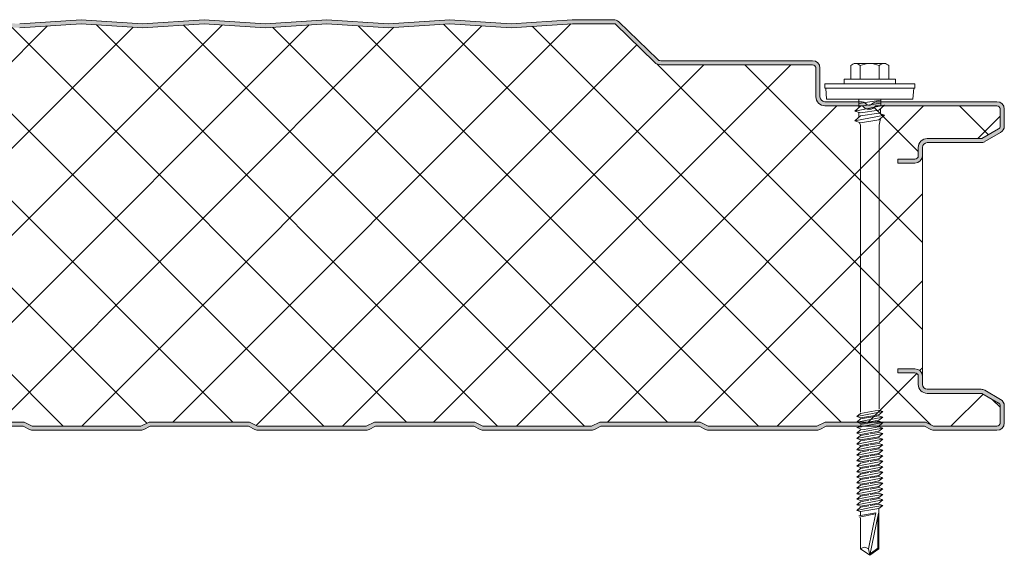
# Model space of a CAD drawing. Header units: millimetres. Extents: x 4765 to 12978, y -1786 to 7163.
# Tile 10 of 13: x 5665 to 5905, y 6642 to 6772. Entities that reach past the tile are written whole.
import ezdxf

# ---------------------------------------------------------------- set-up
doc = ezdxf.new("R2010")
doc.units = ezdxf.units.MM
doc.layers.add('A-DETL-GENF', color=92, linetype='Continuous', lineweight=13)

# ---------------------------------------------------------------- blocks, each defined once
blk = doc.blocks.new('HFX 1000 - SATINLINE - FINELINE - HFX 1000 100mm - SATINLINE - FINELINE-4519711-JOINT 14')
at = {"layer": 'A-DETL-GENF'}
h = blk.add_hatch(color=256, dxfattribs=at)
h.paths.add_polyline_path([(1.8, 0), (17.49, 0.06), (17.94, 0.22), (19.54, 1), (43.5, 1), (45.51, 0.06), (46, 0), (72.49, 0.06), (72.94, 0.22), (74.5, 1), (98.59, 0.96), (100.51, 0.06), (101, 0), (127.49, 0.06), (127.94, 0.22), (129.5, 1), (153.54, 0.98), (155.51, 0.06), (156, 0), (182.49, 0.06), (182.94, 0.22), (184.5, 1), (208.5, 1), (210.51, 0.06), (211, 0), (237.49, 0.06), (237.94, 0.22), (239.5, 1), (263.5, 1), (265.51, 0.06), (266, 0), (292.49, 0.06), (292.94, 0.22), (294.5, 1), (318.5, 1), (320.51, 0.06), (321, 0), (347.49, 0.06), (347.94, 0.22), (349.5, 1), (373.5, 1), (375.51, 0.06), (376, 0), (402.49, 0.06), (402.94, 0.22), (404.5, 1), (428.59, 0.96), (430.51, 0.06), (431, 0), (457.49, 0.06), (457.94, 0.22), (459.5, 1), (483.5, 1), (485.51, 0.06), (486, 0), (512.49, 0.06), (512.94, 0.22), (514.5, 1), (538.5, 1), (540.51, 0.06), (541, 0), (567.49, 0.06), (567.94, 0.22), (569.5, 1), (593.5, 1), (595.51, 0.06), (596, 0), (622.49, 0.06), (622.94, 0.22), (624.5, 1), (648.5, 1), (650.51, 0.06), (651, 0), (677.49, 0.06), (677.94, 0.22), (679.5, 1), (703.5, 1), (705.51, 0.06), (706, 0), (732.49, 0.06), (732.94, 0.22), (734.5, 1), (758.5, 1), (760.51, 0.06), (761, 0), (787.49, 0.06), (787.94, 0.22), (789.5, 1), (813.54, 0.98), (815.51, 0.06), (816, 0), (842.49, 0.06), (842.94, 0.22), (844.5, 1), (868.5, 1), (870.51, 0.06), (871, 0), (897.49, 0.06), (897.94, 0.22), (899.5, 1), (923.5, 1), (925.51, 0.06), (926, 0), (952.49, 0.06), (952.94, 0.22), (954.5, 1), (978.5, 1), (980.51, 0.06), (981, 0), (996.6, 0.05), (996.67, 0.06), (997.1, 0.24), (997.48, 0.53), (997.76, 0.9), (997.94, 1.33), (998, 2.18), (998, 5.96), (997.9, 6.53), (997.76, 6.86), (997.48, 7.23), (997, 7.58), (993.22, 9.76), (992.72, 9.95), (992.32, 10), (978.89, 10.04), (978.6, 10.16), (978.35, 10.35), (978.16, 10.6), (978.04, 10.89), (978, 11.2), (978, 13.2), (977.94, 13.67), (977.76, 14.1), (977.48, 14.47), (977, 14.8), (976.67, 14.94), (976.2, 15), (972, 15), (972, 14), (976.41, 13.97), (976.77, 13.77), (976.98, 13.41), (977, 13.2), (977, 11.2), (977.08, 10.63), (977.38, 9.99), (977.65, 9.64), (978.1, 9.29), (978.74, 9.06), (979.2, 9), (992.54, 9), (996.77, 6.53), (996.98, 6.17), (997, 5.96), (996.98, 1.59), (996.77, 1.23), (996.41, 1.03), (996.2, 1), (980.74, 1), (978.63, 2), (954.27, 2), (952.27, 1), (925.74, 1), (923.74, 2), (899.27, 2), (897.27, 1), (870.74, 1), (868.74, 2), (844.27, 2), (842.27, 1), (815.74, 1), (813.74, 2), (789.27, 2), (787.27, 1), (760.74, 1), (758.74, 2), (734.27, 2), (732.27, 1), (705.74, 1), (703.74, 2), (679.27, 2), (677.27, 1), (650.74, 1), (648.74, 2), (624.27, 2), (622.27, 1), (595.74, 1), (593.74, 2), (569.27, 2), (567.27, 1), (540.74, 1), (538.74, 2), (514.27, 2), (512.27, 1), (485.74, 1), (483.74, 2), (459.27, 2), (457.27, 1), (430.74, 1), (428.74, 2), (404.27, 2), (402.27, 1), (375.74, 1), (373.74, 2), (349.27, 2), (347.27, 1), (320.74, 1), (318.74, 2), (294.27, 2), (292.27, 1), (265.74, 1), (263.74, 2), (239.27, 2), (237.27, 1), (210.74, 1), (208.74, 2), (184.27, 2), (182.27, 1), (155.74, 1), (153.74, 2), (129.27, 2), (127.27, 1), (100.74, 1), (98.74, 2), (74.27, 2), (72.27, 1), (45.74, 1), (43.74, 2), (19.27, 2), (17.27, 1), (1.59, 1.03), (1.23, 1.23), (1.03, 1.59), (1, 2), (1, 9.3), (0.87, 9.99), (0.71, 10.4), (0.36, 10.86), (-0.1, 11.21), (-0.63, 11.43), (-1.2, 11.5), (-20.41, 11.53), (-20.77, 11.73), (-20.97, 12.09), (-21, 12.3), (-20.97, 13.41), (-20.77, 13.77), (-20.41, 13.97), (-20.2, 14), (-16, 14), (-16, 15), (-20.2, 15), (-20.81, 14.88), (-21.25, 14.64), (-21.59, 14.31), (-21.84, 13.91), (-21.97, 13.46), (-22, 13.2), (-21.98, 12.18), (-21.94, 11.83), (-21.76, 11.4), (-21.47, 11.03), (-21, 10.7), (-20.67, 10.56), (-20.2, 10.5), (-0.89, 10.46), (-0.6, 10.34), (-0.23, 9.99), (-0.16, 9.9), (-0.04, 9.61), (0, 9.3), (0, 1.8), (0.1, 1.23), (0.24, 0.9), (0.53, 0.53), (1, 0.2), (1.33, 0.06), (1.59, 0.03)])
h.paths.add_polyline_path([(972, 65.19), (976.2, 65.19), (976.67, 65.26), (977.1, 65.44), (977.48, 65.72), (977.76, 66.09), (977.94, 66.53), (978, 66.99), (978.04, 69.31), (978.16, 69.59), (978.35, 69.84), (978.63, 70.05), (978.89, 70.15), (979.2, 70.19), (992.72, 70.25), (992.79, 70.26), (993.22, 70.44), (997.1, 72.67), (997.48, 72.96), (997.76, 73.33), (997.94, 73.77), (998, 74.62), (998, 78.39), (997.9, 78.96), (997.76, 79.29), (997.48, 79.67), (997, 79.99), (996.6, 80.14), (996.04, 80.19), (966.7, 80.16), (966.36, 80.06), (965.76, 79.67), (965.38, 79.4), (964.92, 79.33), (964.48, 79.48), (963.68, 80.04), (963.32, 80.16), (962.95, 80.19), (953.89, 80.24), (953.47, 80.46), (953.35, 80.55), (953.16, 80.79), (953.04, 81.08), (953, 81.39), (953, 88.39), (952.9, 88.97), (952.76, 89.29), (952.48, 89.67), (952, 89.99), (951.67, 90.13), (951.1, 90.19), (913.85, 90.23), (913.56, 90.35), (913.07, 90.77), (903.62, 99.92), (903.28, 100.09), (902.91, 100.18), (902.53, 100.19), (892.52, 100.19), (877.58, 99.2), (862.66, 100.2), (847.58, 99.2), (832.66, 100.2), (817.58, 99.2), (802.66, 100.2), (787.58, 99.2), (772.66, 100.2), (757.58, 99.2), (742.66, 100.2), (727.58, 99.2), (712.66, 100.2), (697.58, 99.2), (682.66, 100.2), (667.58, 99.2), (652.66, 100.2), (637.58, 99.2), (622.66, 100.2), (607.58, 99.2), (592.66, 100.2), (577.58, 99.2), (562.66, 100.2), (547.58, 99.2), (532.66, 100.2), (517.58, 99.2), (502.66, 100.2), (487.58, 99.2), (472.66, 100.2), (457.58, 99.2), (442.66, 100.2), (427.58, 99.2), (412.66, 100.2), (397.58, 99.2), (382.66, 100.2), (367.58, 99.2), (352.66, 100.2), (337.58, 99.2), (322.66, 100.2), (307.58, 99.2), (292.66, 100.2), (277.58, 99.2), (262.66, 100.2), (247.58, 99.2), (232.66, 100.2), (217.58, 99.2), (202.66, 100.2), (187.58, 99.2), (172.66, 100.2), (157.58, 99.2), (142.66, 100.2), (127.58, 99.2), (112.66, 100.2), (97.58, 99.2), (82.66, 100.2), (67.58, 99.2), (52.66, 100.2), (37.58, 99.2), (22.66, 100.2), (7.58, 99.2), (-7.34, 100.2), (-22.42, 99.2), (-37.34, 100.19), (-47.33, 100.19), (-47.79, 100.14), (-48.22, 99.96), (-48.59, 99.68), (-55.75, 92.65), (-55.95, 92.11), (-55.99, 91.93), (-55.95, 91.44), (-55.88, 91.19), (-55.7, 90.86), (-55.44, 90.58), (-55.13, 90.37), (-54.54, 90.21), (-54.4, 90.19), (-26.2, 90.15), (-0.56, 82.27), (-0.33, 82.09), (-0.14, 81.82), (-0.04, 81.56), (0, 81.26), (-0.04, 71.08), (-0.16, 70.79), (-0.35, 70.55), (-0.6, 70.36), (-0.89, 70.24), (-1.2, 70.19), (-20.2, 70.19), (-20.67, 70.13), (-21.1, 69.95), (-21.47, 69.67), (-21.76, 69.29), (-21.94, 68.86), (-22, 68.04), (-22, 66.99), (-21.94, 66.53), (-21.76, 66.09), (-21.47, 65.72), (-21.1, 65.44), (-20.67, 65.26), (-20.2, 65.19), (-16, 65.19), (-16, 66.19), (-20.41, 66.22), (-20.77, 66.43), (-20.97, 66.79), (-21, 66.99), (-20.97, 68.6), (-20.77, 68.96), (-20.41, 69.17), (-20.2, 69.19), (-1.2, 69.19), (-0.63, 69.27), (-0.1, 69.49), (0.47, 69.99), (0.71, 70.29), (0.93, 70.83), (1, 71.39), (1, 81.26), (0.93, 81.83), (0.71, 82.36), (0.39, 82.79), (-0.05, 83.14), (-0.56, 83.37), (-26.2, 91.19), (-54.54, 91.21), (-54.82, 91.37), (-54.97, 91.62), (-54.99, 91.87), (-54.88, 92.14), (-54.67, 92.37), (-47.66, 99.19), (-37.37, 99.19), (-22.33, 98.19), (-7.34, 99.2), (7.66, 98.19), (22.66, 99.2), (37.66, 98.19), (52.66, 99.2), (67.66, 98.19), (82.66, 99.2), (97.66, 98.19), (112.66, 99.2), (127.66, 98.19), (142.66, 99.2), (157.66, 98.19), (172.66, 99.2), (187.66, 98.19), (202.66, 99.2), (217.66, 98.19), (232.66, 99.2), (247.66, 98.19), (262.66, 99.2), (277.66, 98.19), (292.66, 99.2), (307.66, 98.19), (322.66, 99.2), (337.66, 98.19), (352.66, 99.2), (367.66, 98.19), (382.66, 99.2), (397.66, 98.19), (412.66, 99.2), (427.66, 98.19), (442.66, 99.2), (457.66, 98.19), (472.66, 99.2), (487.66, 98.19), (502.66, 99.2), (517.66, 98.19), (532.66, 99.2), (547.66, 98.19), (562.66, 99.2), (577.66, 98.19), (592.66, 99.2), (607.66, 98.19), (622.66, 99.2), (637.66, 98.19), (652.66, 99.2), (667.66, 98.19), (682.66, 99.2), (697.66, 98.19), (713.04, 99.17), (727.66, 98.19), (742.66, 99.2), (757.66, 98.19), (772.66, 99.2), (787.66, 98.19), (802.66, 99.2), (817.66, 98.19), (832.66, 99.2), (847.66, 98.19), (862.66, 99.2), (877.66, 98.19), (892.56, 99.19), (902.99, 99.19), (912.62, 89.82), (913.07, 89.48), (913.59, 89.27), (914.15, 89.19), (951.41, 89.17), (951.77, 88.96), (951.98, 88.6), (952, 88.39), (952, 81.39), (952.08, 80.83), (952.3, 80.29), (952.65, 79.84), (953.1, 79.49), (953.63, 79.27), (954.2, 79.19), (963.35, 79.19), (963.67, 78.83), (964.07, 78.56), (964.52, 78.39), (965, 78.33), (965.66, 78.45), (965.93, 78.56), (966.33, 78.83), (966.65, 79.19), (996.41, 79.17), (996.77, 78.96), (996.98, 78.6), (997, 78.39), (996.98, 74.03), (996.77, 73.67), (996.6, 73.54), (992.54, 71.19), (979.2, 71.19), (978.63, 71.12), (978.1, 70.9), (977.65, 70.55), (977.25, 69.99), (977.08, 69.56), (977, 68.99), (976.98, 66.79), (976.77, 66.43), (976.41, 66.22), (976.19, 66.19), (972, 66.19)])
h = blk.add_hatch(dxfattribs=at)
h.set_pattern_fill('FP_3', color=256, style=0, pattern_type=2)
h.set_pattern_definition([(45, (-4907.427, -6672.201), (-10.606602, 10.606602), []), (135, (-4907.427, -6672.201), (-10.606602, -10.606602), [])])
h.paths.add_polyline_path([(17.27, 1), (19.27, 2), (43.74, 2), (45.74, 1), (72.27, 1), (74.27, 2), (98.74, 2), (100.74, 1), (127.27, 1), (129.27, 2), (153.74, 2), (155.74, 1), (182.27, 1), (184.27, 2), (208.74, 2), (210.74, 1), (237.27, 1), (239.27, 2), (263.74, 2), (265.74, 1), (292.27, 1), (294.27, 2), (318.74, 2), (320.74, 1), (347.27, 1), (349.27, 2), (373.74, 2), (375.74, 1), (402.27, 1), (404.27, 2), (428.74, 2), (430.74, 1), (457.27, 1), (459.27, 2), (483.74, 2), (485.74, 1), (512.27, 1), (514.27, 2), (538.74, 2), (540.74, 1), (567.27, 1), (569.27, 2), (593.74, 2), (595.74, 1), (622.27, 1), (624.27, 2), (648.74, 2), (650.74, 1), (677.27, 1), (679.27, 2), (703.74, 2), (705.74, 1), (732.27, 1), (734.27, 2), (758.74, 2), (760.74, 1), (787.27, 1), (789.27, 2), (813.74, 2), (815.74, 1), (842.27, 1), (844.27, 2), (868.74, 2), (870.74, 1), (897.27, 1), (899.27, 2), (923.74, 2), (925.74, 1), (952.27, 1), (954.27, 2), (978.74, 2), (980.74, 1), (996.41, 1.03), (996.77, 1.23), (996.9, 1.4), (997, 1.8), (997, 5.96), (996.9, 6.36), (996.6, 6.65), (992.54, 9), (979.2, 9), (978.63, 9.07), (978.1, 9.29), (977.65, 9.64), (977.3, 10.1), (977.08, 10.63), (977, 11.2), (977, 13.2), (976.9, 13.6), (976.6, 13.89), (976.2, 14), (972, 14), (972, 15), (976.2, 15), (976.67, 14.94), (977.1, 14.76), (977.48, 14.47), (977.76, 14.1), (977.94, 13.67), (978, 13.2), (978, 66.99), (977.94, 66.53), (977.76, 66.09), (977.48, 65.72), (977.1, 65.44), (976.67, 65.26), (976.2, 65.19), (972, 65.19), (972, 66.19), (976.41, 66.22), (976.77, 66.43), (976.9, 66.59), (977, 66.99), (977, 68.99), (977.08, 69.56), (977.3, 70.09), (977.65, 70.55), (978.1, 70.9), (978.63, 71.12), (979.2, 71.19), (992.54, 71.19), (996.77, 73.67), (996.9, 73.83), (997, 74.23), (997, 78.39), (996.9, 78.79), (996.6, 79.09), (996.2, 79.19), (966.65, 79.19), (966.33, 78.83), (965.93, 78.56), (965.48, 78.39), (965, 78.33), (964.52, 78.39), (964.07, 78.56), (963.67, 78.83), (963.35, 79.19), (954.2, 79.19), (953.63, 79.27), (953.1, 79.49), (952.65, 79.84), (952.3, 80.29), (952.08, 80.83), (952, 81.39), (952, 88.39), (951.9, 88.79), (951.6, 89.09), (951.2, 89.19), (914.15, 89.19), (913.59, 89.27), (913.07, 89.48), (912.62, 89.82), (902.99, 99.19), (892.56, 99.19), (877.66, 98.19), (862.66, 99.2), (847.66, 98.19), (832.66, 99.2), (817.66, 98.19), (802.66, 99.2), (787.66, 98.19), (772.66, 99.2), (757.66, 98.19), (742.66, 99.2), (727.66, 98.19), (712.66, 99.2), (697.66, 98.19), (682.66, 99.2), (667.66, 98.19), (652.66, 99.2), (637.66, 98.19), (622.66, 99.2), (607.66, 98.19), (592.66, 99.2), (577.66, 98.19), (562.66, 99.2), (547.66, 98.19), (532.66, 99.2), (517.66, 98.19), (502.66, 99.2), (487.66, 98.19), (472.66, 99.2), (457.66, 98.19), (442.66, 99.2), (427.66, 98.19), (412.66, 99.2), (397.66, 98.19), (382.66, 99.2), (367.66, 98.19), (352.66, 99.2), (337.66, 98.19), (322.66, 99.2), (307.66, 98.19), (292.66, 99.2), (277.66, 98.19), (262.66, 99.2), (247.66, 98.19), (232.66, 99.2), (217.66, 98.19), (202.66, 99.2), (187.66, 98.19), (172.66, 99.2), (157.66, 98.19), (142.66, 99.2), (127.66, 98.19), (112.66, 99.2), (97.66, 98.19), (82.66, 99.2), (67.66, 98.19), (52.66, 99.2), (37.66, 98.19), (22.66, 99.2), (7.66, 98.19), (-7.34, 99.2), (-22.33, 98.19), (-37.37, 99.19), (-47.66, 99.19), (-54.91, 92.11), (-54.97, 91.99), (-54.95, 91.57), (-54.79, 91.34), (-54.54, 91.21), (-54.4, 91.19), (-26.2, 91.19), (-0.56, 83.37), (-0.05, 83.14), (0.39, 82.79), (0.72, 82.34), (0.93, 81.82), (1, 81.26), (1, 71.39), (0.93, 70.83), (0.71, 70.29), (0.36, 69.84), (-0.1, 69.49), (-0.63, 69.27), (-1.2, 69.19), (-20.41, 69.17), (-20.77, 68.96), (-20.89, 68.79), (-21, 68.39), (-21, 66.99), (-20.89, 66.59), (-20.6, 66.3), (-20.2, 66.19), (-16, 66.19), (-16, 65.19), (-20.2, 65.19), (-20.67, 65.26), (-21.1, 65.44), (-21.47, 65.72), (-21.76, 66.09), (-21.94, 66.53), (-22, 66.99), (-22, 13.2), (-21.94, 13.67), (-21.76, 14.1), (-21.47, 14.47), (-21.1, 14.76), (-20.67, 14.94), (-20.2, 15), (-16, 15), (-16, 14), (-20.41, 13.97), (-20.77, 13.77), (-20.89, 13.6), (-21, 13.2), (-21, 12.3), (-20.89, 11.9), (-20.6, 11.61), (-20.2, 11.5), (-1.2, 11.5), (-0.63, 11.43), (-0.1, 11.21), (0.36, 10.86), (0.71, 10.4), (0.93, 9.87), (1, 9.3), (1, 1.8), (1.11, 1.4), (1.4, 1.11), (1.8, 1)])
for p, q in [((772.66, 100.2), (757.66, 99.19)), ((772.66, 99.2), (757.66, 98.19)), ((787.66, 99.19), (772.66, 100.2)), ((787.66, 98.19), (772.66, 99.2)), ((802.66, 100.2), (787.66, 99.19)), ((802.66, 99.2), (787.66, 98.19)), ((817.66, 99.19), (802.66, 100.2)), ((817.66, 98.19), (802.66, 99.2)), ((832.66, 100.2), (817.66, 99.19)), ((832.66, 99.2), (817.66, 98.19)), ((847.66, 99.19), (832.66, 100.2)), ((847.66, 98.19), (832.66, 99.2)), ((862.66, 100.2), (847.66, 99.19)), ((862.66, 99.2), (847.66, 98.19)), ((877.66, 99.19), (862.66, 100.2)), ((877.66, 98.19), (862.66, 99.2)), ((892.52, 100.19), (877.66, 99.19)), ((892.56, 99.19), (877.66, 98.19)), ((902.53, 100.19), (892.52, 100.19)), ((902.99, 99.19), (892.56, 99.19)), ((912.62, 89.82), (902.99, 99.19)), ((913.31, 90.53), (903.92, 99.68)), ((951.2, 90.19), (914.15, 90.19)), ((951.2, 89.19), (914.15, 89.19)), ((960.52, 88.99), (960.52, 85.66)), ((961.68, 89.51), (968.64, 89.51)), ((962.84, 88.99), (962.84, 85.66)), ((967.48, 88.99), (967.48, 85.66)), ((969.8, 88.99), (969.8, 85.66)), ((952, 81.39), (952, 88.39)), ((953, 81.39), (953, 88.39)), ((976.16, 84.51), (954.16, 84.51)), ((954.16, 84.51), (954.16, 83.51)), ((971.41, 85.66), (958.91, 85.66)), ((958.91, 85.66), (958.91, 84.51)), ((971.41, 84.51), (971.41, 85.66)), ((976.16, 83.51), (976.16, 84.51)), ((954.16, 83.51), (976.16, 83.51)), ((954.41, 83.51), (954.63, 80.82)), ((975.69, 80.82), (975.91, 83.51)), ((962.95, 80.19), (954.2, 80.19)), ((975.69, 80.82), (954.63, 80.82)), ((962.47, 80.82), (962.47, 78.69)), ((967.86, 80.56), (962.47, 79.73)), ((967.86, 79.83), (962.91, 79.07)), ((996.2, 80.19), (967.05, 80.19)), ((967.86, 80.82), (967.86, 79.12)), ((963.35, 79.19), (954.2, 79.19)), ((961.55, 77.89), (968.77, 79.3)), ((962.91, 79.07), (961.55, 77.89)), ((962.91, 77.43), (961.55, 77.89)), ((961.55, 75.52), (968.77, 76.92)), ((962.47, 77.58), (962.47, 76.32)), ((967.41, 78.12), (962.91, 77.43)), ((967.41, 77.39), (962.91, 76.7)), ((996.2, 79.19), (966.65, 79.19)), ((968.77, 79.3), (967.41, 78.12)), ((968.77, 76.92), (967.41, 77.39)), ((967.41, 75.74), (968.77, 76.92)), ((967.77, 78.43), (967.77, 77.26)), ((997, 74.23), (997, 78.39)), ((998, 74.23), (998, 78.39)), ((962.91, 76.7), (961.55, 75.52)), ((961.55, 75.52), (962.91, 75.05)), ((962.6, 75.16), (962.92, 74.43)), ((962.91, 75.05), (967.41, 75.74)), ((967.42, 74.47), (967.79, 76.08)), ((962.92, 74.43), (962.92, 4.43)), ((967.42, 5.25), (967.42, 74.47)), ((992.54, 71.19), (996.6, 73.54)), ((993.22, 70.44), (997.1, 72.67)), ((979.2, 71.19), (992.54, 71.19)), ((979.2, 70.19), (992.32, 70.19)), ((977, 66.99), (977, 68.99)), ((978, 66.99), (978, 68.99)), ((972, 65.19), (972, 66.19)), ((972, 66.19), (976.2, 66.19)), ((976.2, 65.19), (972, 65.19)), ((978, 13.2), (978, 66.99)), ((972, 14), (972, 15)), ((972, 15), (976.2, 15)), ((976.2, 14), (972, 14)), ((977, 11.2), (977, 13.2)), ((978, 11.2), (978, 13.2)), ((992.32, 10), (979.2, 10)), ((997.1, 7.52), (993.22, 9.76)), ((992.54, 9), (979.2, 9)), ((996.6, 6.65), (992.54, 9)), ((962.91, 4.12), (967.41, 4.87)), ((968.31, 4.56), (967.41, 4.87)), ((997, 1.8), (997, 5.96)), ((998, 1.8), (998, 5.96)), ((962.01, 3.34), (968.31, 4.56)), ((962.91, 4.12), (962.01, 3.34)), ((962.01, 3.34), (962.91, 3.03)), ((962.01, 1.99), (968.31, 3.22)), ((962.91, 2.77), (962.01, 1.99)), ((962.91, 3.03), (967.41, 3.78)), ((967.41, 3.53), (962.91, 2.77)), ((967.41, 2.44), (962.91, 1.68)), ((968.31, 4.56), (967.41, 3.78)), ((968.31, 3.22), (967.41, 3.53)), ((968.31, 3.22), (967.41, 2.44)), ((734.27, 2), (758.74, 2)), ((734.5, 1), (758.5, 1)), ((758.5, 1), (760.06, 0.22)), ((758.74, 2), (760.74, 1)), ((760.74, 1), (787.27, 1)), ((787.27, 1), (789.27, 2)), ((787.94, 0.22), (789.5, 1)), ((789.27, 2), (813.74, 2)), ((789.5, 1), (813.5, 1)), ((813.5, 1), (815.06, 0.22)), ((813.74, 2), (815.74, 1)), ((815.74, 1), (842.27, 1)), ((816, 0), (842.01, 0)), ((842.27, 1), (844.27, 2)), ((842.94, 0.22), (844.5, 1)), ((844.27, 2), (868.74, 2)), ((844.5, 1), (868.5, 1)), ((868.5, 1), (870.06, 0.22)), ((868.74, 2), (870.74, 1)), ((870.74, 1), (897.27, 1)), ((871, 0), (897.01, 0)), ((897.27, 1), (899.27, 2)), ((897.94, 0.22), (899.5, 1)), ((899.27, 2), (923.74, 2)), ((899.5, 1), (923.5, 1)), ((923.5, 1), (925.06, 0.22)), ((923.74, 2), (925.74, 1)), ((925.74, 1), (952.27, 1)), ((926, 0), (952.01, 0)), ((952.27, 1), (954.27, 2)), ((952.94, 0.22), (954.5, 1)), ((954.27, 2), (978.74, 2)), ((954.5, 1), (978.5, 1)), ((962.01, 1.99), (962.91, 1.68)), ((962.01, 0.65), (963.11, 0.86)), ((962.01, 0.65), (962.91, 0.34)), ((962.91, 0.08), (962.01, -0.7)), ((962.4, 0.72), (962.99, 1.19)), ((967.41, 2.18), (962.91, 1.43)), ((962.91, 0.08), (963.76, 0.22)), ((962.92, 0.82), (968.31, 1.87)), ((963.76, 0.22), (967.41, 0.83)), ((968.31, 0.52), (964.26, -0.26)), ((968.31, 0.52), (967.18, 0.91)), ((968.31, 1.87), (967.24, 0.81)), ((968.31, 1.87), (967.41, 2.18)), ((968.31, 0.52), (967.41, -0.26)), ((978.5, 1), (980.06, 0.22)), ((978.74, 2), (980.74, 1)), ((980.74, 1), (996.2, 1)), ((981, 0), (996.2, 0)), ((761, 0), (787.01, 0)), ((964.26, -0.26), (962.01, -0.7)), ((962.01, -0.7), (962.91, -1.01)), ((962.91, -1.27), (962.01, -2.05)), ((962.01, -2.05), (965.4, -1.39)), ((962.01, -2.05), (962.91, -2.36)), ((962.91, -1.01), (964.71, -0.71)), ((964.93, -0.93), (962.91, -1.27)), ((965.88, -1.86), (962.91, -2.36)), ((966.11, -2.08), (962.91, -2.61)), ((964.71, -0.71), (967.41, -0.26)), ((967.41, -0.51), (965.25, -0.87)), ((965.4, -1.39), (968.31, -0.82)), ((967.41, -1.6), (965.88, -1.86)), ((967.41, -1.86), (966.11, -2.08)), ((966.55, -2.51), (968.31, -2.17)), ((968.31, -2.17), (967.38, -2.96)), ((968.31, -0.82), (967.41, -0.51)), ((968.31, -0.82), (967.41, -1.6)), ((968.31, -2.17), (967.41, -1.86)), ((962.01, -3.39), (966.55, -2.51)), ((962.91, -2.61), (962.01, -3.39)), ((962.01, -3.39), (962.91, -3.7)), ((962.91, -3.96), (962.01, -4.74)), ((962.01, -4.74), (965.4, -4.08)), ((962.01, -4.74), (962.91, -5.05)), ((962.91, -3.7), (967.06, -3.01)), ((964.93, -3.62), (962.91, -3.96)), ((965.88, -4.55), (962.91, -5.05)), ((967.41, -3.21), (965.25, -3.57)), ((967.41, -4.56), (965.25, -4.92)), ((965.4, -4.08), (968.31, -3.52)), ((967.41, -4.3), (965.88, -4.55)), ((968.31, -3.52), (967.41, -3.21)), ((968.31, -3.52), (967.41, -4.3)), ((968.31, -4.87), (967.41, -4.56)), ((962.91, -5.31), (962.01, -6.09)), ((962.01, -6.09), (965.4, -5.43)), ((962.01, -6.09), (962.91, -6.4)), ((962.91, -6.65), (962.01, -7.43)), ((962.01, -7.43), (965.4, -6.77)), ((964.93, -4.97), (962.91, -5.31)), ((965.88, -5.9), (962.91, -6.4)), ((964.93, -6.31), (962.91, -6.65)), ((967.41, -5.9), (965.25, -6.26)), ((965.4, -5.43), (968.31, -4.87)), ((965.4, -6.77), (968.31, -6.21)), ((967.41, -5.65), (965.88, -5.9)), ((967.41, -6.99), (965.88, -7.25)), ((968.31, -4.87), (967.41, -5.65)), ((968.31, -6.21), (967.41, -5.9)), ((968.31, -6.21), (967.41, -6.99)), ((962.01, -7.43), (962.91, -7.74)), ((962.91, -8), (962.01, -8.78)), ((962.01, -8.78), (965.4, -8.12)), ((962.01, -8.78), (962.91, -9.09)), ((962.91, -9.35), (962.01, -10.13)), ((962.01, -10.13), (965.4, -9.47)), ((965.88, -7.25), (962.91, -7.74)), ((964.93, -7.66), (962.91, -8)), ((965.88, -8.59), (962.91, -9.09)), ((964.93, -9.01), (962.91, -9.35)), ((967.41, -7.25), (965.25, -7.61)), ((967.41, -8.59), (965.25, -8.95)), ((965.4, -8.12), (968.31, -7.56)), ((965.4, -9.47), (968.31, -8.9)), ((967.41, -8.34), (965.88, -8.59)), ((968.31, -7.56), (967.41, -7.25)), ((968.31, -7.56), (967.41, -8.34)), ((968.31, -8.9), (967.41, -8.59)), ((968.31, -8.9), (967.41, -9.68)), ((962.01, -10.13), (962.91, -10.44)), ((962.91, -10.69), (962.01, -11.47)), ((962.01, -11.47), (965.4, -10.81)), ((962.01, -11.47), (962.91, -11.78)), ((965.88, -9.94), (962.91, -10.44)), ((964.93, -10.35), (962.91, -10.69)), ((965.88, -11.29), (962.91, -11.78)), ((964.93, -11.7), (962.91, -12.04)), ((967.41, -9.94), (965.25, -10.3)), ((967.41, -11.29), (965.25, -11.65)), ((965.4, -10.81), (968.31, -10.25)), ((965.4, -12.16), (968.31, -11.6)), ((967.41, -9.68), (965.88, -9.94)), ((967.41, -11.03), (965.88, -11.29)), ((968.31, -10.25), (967.41, -9.94)), ((968.31, -10.25), (967.41, -11.03)), ((968.31, -11.6), (967.41, -11.29)), ((968.31, -11.6), (967.41, -12.38)), ((962.91, -12.04), (962.01, -12.82)), ((962.01, -12.82), (965.4, -12.16)), ((962.01, -12.82), (962.91, -13.13)), ((962.91, -13.39), (962.01, -14.17)), ((962.01, -14.17), (965.4, -13.51)), ((962.01, -14.17), (962.91, -14.48)), ((965.88, -12.63), (962.91, -13.13)), ((964.93, -13.05), (962.91, -13.39)), ((965.88, -13.98), (962.91, -14.48)), ((964.93, -14.39), (962.91, -14.73)), ((967.41, -12.63), (965.25, -12.99)), ((967.41, -13.98), (965.25, -14.34)), ((965.4, -13.51), (968.31, -12.94)), ((965.4, -14.85), (968.31, -14.29)), ((967.41, -12.38), (965.88, -12.63)), ((967.41, -13.72), (965.88, -13.98)), ((968.31, -12.94), (967.41, -12.63)), ((968.31, -12.94), (967.41, -13.72)), ((968.31, -14.29), (967.41, -13.98)), ((968.31, -14.29), (967.41, -15.07)), ((962.91, -14.73), (962.01, -15.51)), ((962.01, -15.51), (965.4, -14.85)), ((962.01, -15.51), (962.91, -15.82)), ((962.91, -16.08), (962.01, -16.86)), ((962.01, -16.86), (965.4, -16.2)), ((965.88, -15.33), (962.91, -15.82)), ((964.93, -15.74), (962.91, -16.08)), ((965.88, -16.67), (962.91, -17.17)), ((967.41, -15.33), (965.25, -15.69)), ((967.41, -16.67), (965.25, -17.03)), ((965.4, -16.2), (968.31, -15.64)), ((967.41, -15.07), (965.88, -15.33)), ((967.41, -16.42), (965.88, -16.67)), ((968.31, -15.64), (967.41, -15.33)), ((968.31, -15.64), (967.41, -16.42)), ((968.31, -16.98), (967.41, -16.67)), ((962.01, -16.86), (962.91, -17.17)), ((962.91, -17.43), (962.01, -18.21)), ((962.01, -18.21), (965.4, -17.55)), ((962.01, -18.21), (962.91, -18.52)), ((962.91, -18.77), (962.01, -19.55)), ((962.01, -19.55), (965.4, -18.89)), ((964.93, -17.09), (962.91, -17.43)), ((965.88, -18.02), (962.91, -18.52)), ((964.93, -18.43), (962.91, -18.77)), ((967.41, -18.02), (965.25, -18.38)), ((965.4, -17.55), (968.31, -16.98)), ((965.4, -18.89), (968.31, -18.33)), ((967.41, -17.76), (965.88, -18.02)), ((967.41, -19.11), (965.88, -19.37)), ((968.31, -16.98), (967.41, -17.76)), ((968.31, -18.33), (967.41, -18.02)), ((968.31, -18.33), (967.41, -19.11)), ((967.41, -28.95), (967.41, -19.11)), ((962.01, -19.55), (962.91, -19.86)), ((966.65, -20.13), (962.52, -20.86)), ((962.58, -21.18), (966.59, -20.4)), ((965.88, -19.37), (962.91, -19.86)), ((962.91, -19.86), (962.91, -20.79)), ((962.91, -21.38), (962.91, -28.95)), ((964.82, -28.95), (966.65, -20.13)), ((967.29, -20.27), (965.16, -30.52)), ((967.15, -20.95), (967.15, -28.81)), ((967.15, -28.81), (965.24, -30.15)), ((962.91, -28.95), (965.16, -30.52)), ((965.16, -30.52), (964.82, -28.95)), ((965.16, -30.52), (967.41, -28.95))]:
    blk.add_line(p, q, dxfattribs=at)
for centre, radius, start, end in [((902.66, 98.39), 1.8, 45.7585, 94.1532), ((914.15, 91.39), 2.2, 225.7585, 270), ((914.15, 91.39), 1.2, 225.7585, 270), ((951.2, 88.39), 1.8, 360, 90), ((951.2, 88.39), 0.8, 360, 90), ((961.68, 87.97), 1.54, 41.3319, 138.6681), ((965.16, 84.12), 5.39, 64.5175, 115.4825), ((968.64, 87.97), 1.54, 41.3319, 138.6681), ((951.2, 88.39), 0.8, 360, 30), ((954.2, 81.39), 2.2, 180, 270), ((954.2, 81.39), 1.2, 180, 270), ((962.95, 78.39), 1.8, 42.5365, 90), ((965, 80.33), 1, 224.7568, 319.1779), ((967.05, 78.39), 1.8, 90, 135.2599), ((996.2, 78.39), 1.8, 360, 90), ((965, 80.33), 2, 214.5, 325.5), ((996.2, 78.39), 0.8, 360, 90), ((996.2, 78.39), 0.8, 360, 30), ((996.2, 74.23), 0.8, 300, 0), ((996.2, 74.23), 0.8, 330, 360), ((996.2, 74.23), 1.8, 300, 0), ((979.2, 68.99), 2.2, 90, 180), ((979.2, 68.99), 1.2, 90, 180), ((992.32, 71.99), 1.8, 270, 300), ((976.2, 66.99), 1.8, 270, 360), ((976.2, 66.99), 0.8, 270, 360), ((976.2, 66.99), 0.8, 330, 360), ((976.2, 13.2), 1.8, 0, 90), ((976.2, 13.2), 0.8, 360, 90), ((976.2, 13.2), 0.8, 360, 30), ((979.2, 11.2), 2.2, 180, 270), ((979.2, 11.2), 1.2, 180, 270), ((992.32, 8.2), 1.8, 60, 90), ((996.2, 5.96), 1.8, 0, 60), ((996.2, 5.96), 0.8, 360, 60), ((996.2, 5.96), 0.8, 360, 30), ((761, 2.1), 2.1, 243.4349, 270), ((787.01, 2.1), 2.1, 270, 296.5651), ((816, 2.1), 2.1, 243.4349, 270), ((842.01, 2.1), 2.1, 270, 296.5651), ((871, 2.1), 2.1, 243.4349, 270), ((897.01, 2.1), 2.1, 270, 296.5651), ((926, 2.1), 2.1, 243.4349, 270), ((952.01, 2.1), 2.1, 270, 296.5651), ((981, 2.1), 2.1, 243.4349, 270), ((996.2, 1.8), 1.8, 270, 0), ((996.2, 1.8), 0.8, 270, 360), ((996.2, 1.8), 0.8, 330, 0), ((963.86, -29.98), 1.41, 47.2756, 132.7244)]:
    blk.add_arc(centre, radius, start, end, dxfattribs=at)

msp = doc.modelspace()

# ---------------------------------------------------------------- block references
at = {"layer": 'A-DETL-GENF'}
msp.add_blockref('HFX 1000 - SATINLINE - FINELINE - HFX 1000 100mm - SATINLINE - FINELINE-4519711-JOINT 14', (4907.43, 6672.2), dxfattribs=at)

doc.saveas('drawing.dxf')
